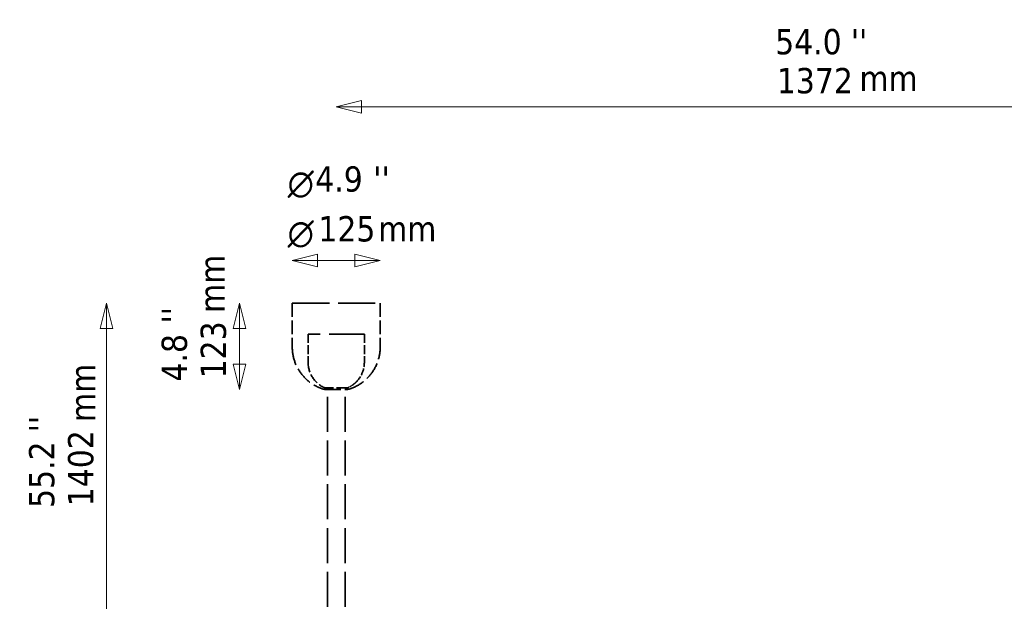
# Model space of a CAD drawing. Header units: millimetres. Extents: x 113 to 2969, y 62 to 2427.
# Tile 198 of 256: x 113 to 1513, y 1600 to 2427. Entities that reach past the tile are written whole.
import ezdxf

# ---------------------------------------------------------------- set-up
doc = ezdxf.new("R2010")
doc.units = ezdxf.units.MM
doc.header["$LTSCALE"] = 12
doc.linetypes.add('DASHED', pattern=[0.2068, 0.1655, -0.0413])
for name, color, linetype, lineweight in [('Symbol (ISO)', 7, 'Continuous', 25), ('Widoczne (ISO)', 7, 'Continuous', 50), ('Wymiar (ISO)', 7, 'Continuous', 25)]:
    doc.layers.add(name, color=color, linetype=linetype, lineweight=lineweight)
doc.styles.add('Styl tekstu27', font='AIGDT___.TTF')
doc.styles.add('Tekst notatki (ISO)', font='tahoma.ttf')

msp = doc.modelspace()

# ---------------------------------------------------------------- linework, layer by layer
at = {"layer": 'Widoczne (ISO)', "linetype": 'DASHED', "lineweight": 35, "ltscale": 26.374052}
msp.add_line((500.5, 2024.1), (625.5, 2024.1), dxfattribs=at)
at = {"layer": 'Widoczne (ISO)', "linetype": 'DASHED', "lineweight": 35, "ltscale": 9.915398}
for p, q in [((500.5, 2024.1), (500.5, 1961.6)), ((625.5, 2024.1), (625.5, 1961.6))]:
    msp.add_line(p, q, dxfattribs=at)
at = {"layer": 'Widoczne (ISO)', "linetype": 'DASHED', "lineweight": 35, "ltscale": 25.530083}
msp.add_line((502.5, 2024.1), (623.5, 2024.1), dxfattribs=at)
at = {"layer": 'Widoczne (ISO)', "linetype": 'DASHED', "lineweight": 35, "ltscale": 25.31909}
msp.add_line((603, 1980.1), (523, 1980.1), dxfattribs=at)
at = {"layer": 'Widoczne (ISO)', "linetype": 'DASHED', "lineweight": 35, "ltscale": 6.345819}
for p, q in [((523, 1980.1), (523, 1940.1)), ((603, 1980.1), (603, 1940.1))]:
    msp.add_line(p, q, dxfattribs=at)
at = {"layer": 'Widoczne (ISO)', "linetype": 'DASHED', "lineweight": 35, "ltscale": 7.974416}
msp.add_line((579, 1903.5), (547, 1903.5), dxfattribs=at)
at = {"layer": 'Widoczne (ISO)', "linetype": 'DASHED', "lineweight": 35, "ltscale": 11.396798}
msp.add_line((547, 1901.2), (579, 1901.2), dxfattribs=at)
at = {"layer": 'Widoczne (ISO)', "linetype": 'DASHED', "lineweight": 35, "ltscale": 25.073837}
for p, q in [((550.5, 1530.1), (550.5, 1903.5)), ((575.5, 1530.1), (575.5, 1903.5))]:
    msp.add_line(p, q, dxfattribs=at)
at = {"layer": 'Widoczne (ISO)', "linetype": 'DASHED', "lineweight": 35, "ltscale": 13.008183}
for start, end in [(180, 255.1672), (284.8328, 0)]:
    msp.add_arc((563, 1961.6), 62.5, start, end, dxfattribs=at)
at = {"layer": 'Widoczne (ISO)', "linetype": 'DASHED', "lineweight": 35, "ltscale": 7.356593}
msp.add_arc((563, 1940.1), 40, 180, 246.4218, dxfattribs=at)
at = {"layer": 'Widoczne (ISO)', "linetype": 'DASHED', "lineweight": 35, "ltscale": 4.956287}
msp.add_arc((563, 1940.1), 40, 315.25, 0, dxfattribs=at)
at = {"layer": 'Widoczne (ISO)', "linetype": 'DASHED', "lineweight": 35, "ltscale": 1.429396}
msp.add_arc((563, 1940.1), 40, 293.5782, 306.4848, dxfattribs=at)
at = {"layer": 'Widoczne (ISO)', "linetype": 'DASHED', "lineweight": 35, "ltscale": 1.273738}
msp.add_open_spline([(586.8, 1908), (586.8, 1908), (586.8, 1908), (586.9, 1908), (586.9, 1908), (587.1, 1908.2), (587.2, 1908.3), (587.6, 1908.6), (587.9, 1908.9), (588.6, 1909.4), (588.9, 1909.7), (589.5, 1910.2), (589.8, 1910.5), (590.4, 1911), (590.7, 1911.3), (591, 1911.6), (591.2, 1911.7), (591.4, 1911.9), (591.4, 1912), (591.4, 1912)], degree=3, knots=[0.3911754, 0.3911754, 0.3911754, 0.3911754, 0.4286781, 0.4286781, 0.4661808, 0.4661808, 0.5411863, 0.5411863, 0.6617685, 0.6617685, 0.7823508, 0.7823508, 0.8980884, 0.8980884, 1.013826, 1.013826, 1.0879043, 1.0879043, 1.1619826, 1.1619826, 1.1619826, 1.1619826], dxfattribs=at)
at = {"layer": 'Wymiar (ISO)', "lineweight": 18}
for p, q in [((599, 2312.4), (563, 2303.4)), ((599, 2294.4), (599, 2312.4)), ((599, 2303.4), (563, 2303.4)), ((563, 2303.4), (599, 2294.4)), ((599, 2303.4), (1898.6, 2303.4)), ((536.5, 2093.6), (500.5, 2084.6)), ((536.5, 2075.6), (536.5, 2093.6)), ((625.5, 2084.6), (589.5, 2093.6)), ((589.5, 2093.6), (589.5, 2075.6)), ((536.5, 2084.6), (500.5, 2084.6)), ((500.5, 2084.6), (536.5, 2075.6)), ((589.5, 2084.6), (536.5, 2084.6)), ((589.5, 2084.6), (625.5, 2084.6)), ((589.5, 2075.6), (625.5, 2084.6)), ((236.5, 2024.1), (227.5, 1988.1)), ((236.5, 1988.1), (236.5, 2024.1)), ((245.5, 1988.1), (236.5, 2024.1)), ((425.2, 2024.1), (416.2, 1988.1)), ((425.2, 1988.1), (425.2, 2024.1)), ((434.2, 1988.1), (425.2, 2024.1)), ((227.5, 1988.1), (245.5, 1988.1)), ((236.5, 658.5), (236.5, 1988.1)), ((416.2, 1988.1), (434.2, 1988.1)), ((425.2, 1988.1), (425.2, 1937.2)), ((416.2, 1937.2), (425.2, 1901.2)), ((434.2, 1937.2), (416.2, 1937.2)), ((425.2, 1937.2), (425.2, 1901.2)), ((425.2, 1901.2), (434.2, 1937.2))]:
    msp.add_line(p, q, dxfattribs=at)
at = {"layer": 'Wymiar (ISO)', "lineweight": 18, "flags": 128}
for points in [[(599, 2312.4), (563, 2303.4), (599, 2294.4), (599, 2312.4)], [(536.5, 2093.6), (500.5, 2084.6), (536.5, 2075.6), (536.5, 2093.6)], [(589.5, 2075.6), (625.5, 2084.6), (589.5, 2093.6), (589.5, 2075.6)], [(245.5, 1988.1), (236.5, 2024.1), (227.5, 1988.1), (245.5, 1988.1)], [(434.2, 1988.1), (425.2, 2024.1), (416.2, 1988.1), (434.2, 1988.1)], [(416.2, 1937.2), (425.2, 1901.2), (434.2, 1937.2), (416.2, 1937.2)]]:
    msp.add_lwpolyline(points, dxfattribs=at)
at = {"layer": 'Wymiar (ISO)'}
for points in [[(599, 2312.4), (563, 2303.4), (599, 2294.4), (599, 2312.4)], [(536.5, 2093.6), (500.5, 2084.6), (536.5, 2075.6), (536.5, 2093.6)], [(589.5, 2075.6), (625.5, 2084.6), (589.5, 2093.6), (589.5, 2075.6)], [(245.5, 1988.1), (236.5, 2024.1), (227.5, 1988.1), (245.5, 1988.1)], [(434.2, 1988.1), (425.2, 2024.1), (416.2, 1988.1), (434.2, 1988.1)], [(416.2, 1937.2), (425.2, 1901.2), (434.2, 1937.2), (416.2, 1937.2)]]:
    msp.add_solid(points, dxfattribs=at)

# ---------------------------------------------------------------- texts
at = {"layer": 'Symbol (ISO)', "char_height": 36, "width": 83.144, "attachment_point": 1, "style": 'Tekst notatki (ISO)'}
for insert in [(1307.1, 2361.9), (622.7, 2147.8)]:
    msp.add_mtext('\\fTahoma|b0|i0;mm', dxfattribs=dict(at, insert=insert))
at = {"layer": 'Symbol (ISO)', "char_height": 36, "width": 83.144, "attachment_point": 1, "rotation": 90, "style": 'Tekst notatki (ISO)'}
for insert in [(368.3, 2010.2), (184.3, 1855.2)]:
    msp.add_mtext('\\fTahoma|b0|i0;mm', dxfattribs=dict(at, insert=insert))
at = {"layer": 'Wymiar (ISO)', "char_height": 36, "attachment_point": 7}
for s, insert, style in [('54.0', (1187.3, 2377.2), 'Tekst notatki (ISO)'), ("''", (1294.9, 2378), 'Tekst notatki (ISO)'), ('1372', (1189.7, 2321.7), 'Tekst notatki (ISO)'), ('4.9', (533.2, 2181.9), 'Tekst notatki (ISO)'), ("''", (615.7, 2182.6), 'Tekst notatki (ISO)'), ('\\fAIGDT|b0|i0|p0;n', (493.9, 2173.6), 'Styl tekstu27'), ('125', (537.6, 2111.1), 'Tekst notatki (ISO)'), ('\\fAIGDT|b0|i0|p0;n', (493.9, 2102.8), 'Styl tekstu27')]:
    msp.add_mtext(s, dxfattribs=dict(at, insert=insert, style=style))
at = {"layer": 'Wymiar (ISO)', "char_height": 36, "attachment_point": 7, "rotation": 90, "style": 'Tekst notatki (ISO)'}
for s, insert in [("''", (350.6, 1995.2)), ('123', (406.9, 1917.1)), ('4.8', (351.4, 1912.6)), ("''", (161.9, 1840.5)), ('1402', (218.2, 1735.3)), ('55.2', (162.7, 1732.9))]:
    msp.add_mtext(s, dxfattribs=dict(at, insert=insert))

doc.saveas('drawing.dxf')
